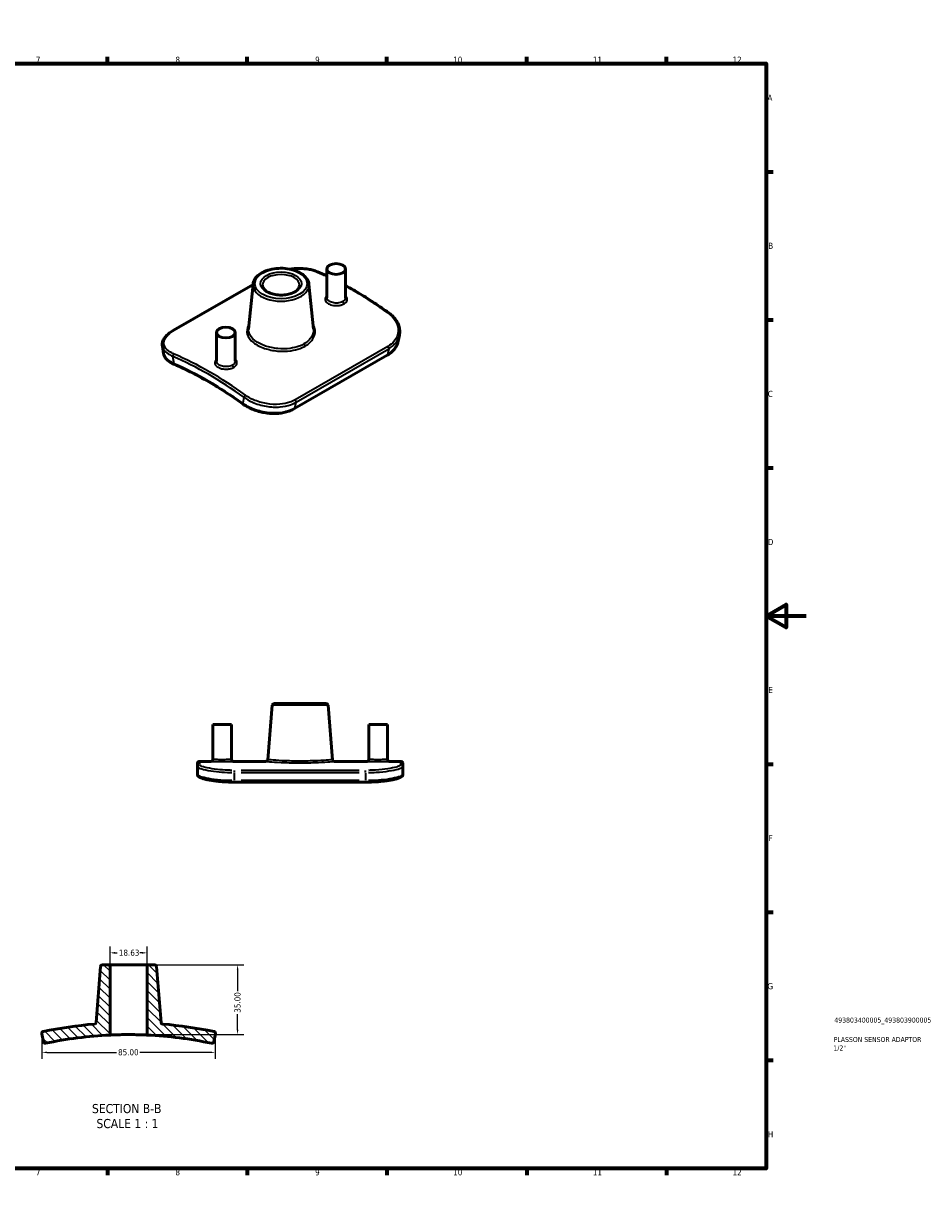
# Model space of a CAD drawing. Header units: millimetres. Extents: x 0 to 902, y 0 to 594.
# Tile 2 of 2: x 448 to 902, y 0 to 594. Entities that reach past the tile are written whole.
import ezdxf

# ---------------------------------------------------------------- set-up
doc = ezdxf.new("R2010")
doc.units = ezdxf.units.MM
for name, color, linetype, lineweight in [('Border (ANSI)', 7, 'Continuous', 70), ('Dimension (ANSI)', 7, 'Continuous', 25), ('Hatch (ANSI)', 7, 'Continuous', 18), ('Symbol (ANSI)', 7, 'Continuous', 25), ('Title (ISO)', 7, 'Continuous', 50), ('Visible (ANSI)', 7, 'Continuous', 50), ('Visible Narrow (ANSI)', 7, 'Continuous', 35)]:
    doc.layers.add(name, color=color, linetype=linetype, lineweight=lineweight)
doc.styles.add('Label Text (ANSI)', font='tahoma.ttf')
doc.styles.add('Note Text (ANSI)', font='tahoma.ttf')
doc.styles.add('Note Text (ISO)', font='tahoma.ttf')
doc.dimstyles.new('Default - mm (ANSI)', dxfattribs={"dimtxt": 3.048, "dimasz": 2.5, "dimexe": 3.175, "dimexo": 1.6002, "dimgap": 0.8, "dimtad": 0, "dimtoh": 1, "dimrnd": 1e-08, "dimzin": 4, "dimdsep": 46, "dimtxsty": 'Note Text (ANSI)', "dimcen": 0.09, "dimdle": 10, "dimclrd": 256, "dimclre": 256, "dimclrt": 230, "dimadec": 1, "dimazin": 1, "dimtfac": 1, "dimtofl": 0, "dimtmove": 0, "dimatfit": 3, "dimfxl": 1, "dimtolj": 1, "dimtzin": 4, "dimlwd": -1, "dimlwe": -1, "dimarcsym": 0})

# ---------------------------------------------------------------- blocks, each defined once
blk = doc.blocks.new('Borders Default Border')
at = {"layer": 'Border (ANSI)'}
for p, q in [((70.08, 574), (70.08, 577.45)), ((140.17, 574), (140.17, 577.45)), ((210.25, 574), (210.25, 577.45)), ((280.33, 574), (280.33, 577.45)), ((350.42, 574), (350.42, 577.45)), ((490.58, 574), (490.58, 577.45)), ((560.67, 574), (560.67, 577.45)), ((630.75, 574), (630.75, 577.45)), ((700.83, 574), (700.83, 577.45)), ((770.92, 574), (770.92, 577.45)), ((20, 519.75), (16.55, 519.75)), ((821, 519.75), (824.45, 519.75)), ((20, 445.5), (16.55, 445.5)), ((821, 445.5), (824.45, 445.5)), ((20, 371.25), (16.55, 371.25)), ((821, 371.25), (824.45, 371.25)), ((20, 222.75), (16.55, 222.75)), ((821, 222.75), (824.45, 222.75)), ((20, 148.5), (16.55, 148.5)), ((821, 148.5), (824.45, 148.5)), ((20, 74.25), (16.55, 74.25)), ((821, 74.25), (824.45, 74.25)), ((70.08, 20), (70.08, 16.55)), ((140.17, 20), (140.17, 16.55)), ((210.25, 20), (210.25, 16.55)), ((280.33, 20), (280.33, 16.55)), ((350.42, 20), (350.42, 16.55)), ((490.58, 20), (490.58, 16.55)), ((560.67, 20), (560.67, 16.55)), ((630.75, 20), (630.75, 16.55)), ((700.83, 20), (700.83, 16.55)), ((770.92, 20), (770.92, 16.55))]:
    blk.add_line(p, q, dxfattribs=at)
at = {"layer": 'Border (ANSI)', "flags": 128}
for points in [[(420.5, 594), (420.5, 574), (414.73, 584), (426.27, 584), (420.5, 574)], [(20, 20), (20, 574), (821, 574), (821, 20), (20, 20)], [(0, 297), (20, 297), (10, 302.77), (10, 291.23), (20, 297)], [(841, 297), (821, 297), (831, 302.77), (831, 291.23), (821, 297)], [(420.5, 0), (420.5, 20), (414.73, 10), (426.27, 10), (420.5, 20)]]:
    blk.add_lwpolyline(points, dxfattribs=at)
at = {"layer": 'Border (ANSI)', "color": 230, "true_color": 0xff0080, "attachment_point": 7, "style": 'Note Text (ANSI)'}
for s, insert, char_height in [('1', (34.35, 574.4), 3.05), ('2', (104.2, 574.4), 3.05), ('3', (174.26, 574.34), 3.05), ('4', (244.23, 574.4), 3.05), ('5', (314.48, 574.34), 3.05), ('6', (384.49, 574.34), 3.05), ('7', (454.6, 574.4), 3.05), ('8', (524.63, 574.33), 3.05), ('9', (594.7, 574.34), 3.05), ('10', (663.96, 574.34), 3.048), ('11', (734.04, 574.4), 3.048), ('12', (804.13, 574.4), 3.048), ('A', (16.78, 555.35), 3.05), ('A', (821.63, 555.35), 3.05), ('B', (17.15, 481.1), 3.05), ('B', (821.99, 481.1), 3.05), ('C', (16.95, 406.8), 3.05), ('C', (821.8, 406.8), 3.05), ('D', (16.96, 332.6), 3.05), ('D', (821.81, 332.6), 3.05), ('E', (17.21, 258.35), 3.05), ('E', (822.05, 258.35), 3.05), ('F', (17.29, 184.1), 3.05), ('F', (822.14, 184.1), 3.05), ('G', (16.81, 109.79), 3.05), ('G', (821.66, 109.79), 3.05), ('H', (16.97, 35.6), 3.05), ('H', (821.81, 35.6), 3.05), ('1', (34.35, 16.55), 3.05), ('2', (104.2, 16.55), 3.05), ('3', (174.26, 16.49), 3.05), ('4', (244.23, 16.55), 3.05), ('5', (314.48, 16.49), 3.05), ('6', (384.49, 16.49), 3.05), ('7', (454.6, 16.55), 3.05), ('8', (524.63, 16.48), 3.05), ('9', (594.7, 16.49), 3.05), ('10', (663.96, 16.49), 3.048), ('11', (734.04, 16.55), 3.048), ('12', (804.13, 16.55), 3.048)]:
    blk.add_mtext(s, dxfattribs=dict(at, insert=insert, char_height=char_height))
blk = doc.blocks.new('Title Blocks ISO')
at = {"layer": 'Title (ISO)', "color": 232, "true_color": 0xca0064, "style": 'Note Text (ISO)'}
for tag, p in [('PART_NUMBER_001', (34.16, 73.13)), ('DESCRIPTION_001', (33.84, 63.4)), ('DESCRIPTION_002', (33.71, 59.12))]:
    blk.add_attdef(tag, p, '', height=2.5, dxfattribs=at)
blk = doc.blocks.new('*D7')
at = {"layer": 'Defpoints', "color": 0, "transparency": 16777216}
for p in [(457.66, 88.19), (544.56, 88.19), (544.56, 78.19)]:
    blk.add_point(p, dxfattribs=at)
at = {"layer": 'Dimension (ANSI)', "transparency": 16777216}
for p, q in [((457.66, 86.59), (457.66, 75.01)), ((544.56, 86.59), (544.56, 75.01)), ((460.16, 78.19), (495.05, 78.19)), ((542.06, 78.19), (506.75, 78.19))]:
    blk.add_line(p, q, dxfattribs=at)
for points in [[(460.16, 78.61), (460.16, 77.77), (457.66, 78.19)], [(542.06, 78.61), (542.06, 77.77), (544.56, 78.19)]]:
    blk.add_solid(points, dxfattribs=at)
at = {"layer": 'Dimension (ANSI)', "color": 230, "true_color": 0xff0080, "transparency": 16777216, "insert": (495.85, 79.78), "char_height": 3.048, "attachment_point": 1, "style": 'Note Text (ANSI)'}
blk.add_mtext('\\A1;85.00', dxfattribs=at)
blk = doc.blocks.new('*D8')
at = {"layer": 'Defpoints', "color": 0, "transparency": 16777216}
for p in [(511.35, 122.1), (501.11, 87.1), (555.79, 87.1)]:
    blk.add_point(p, dxfattribs=at)
at = {"layer": 'Dimension (ANSI)', "transparency": 16777216}
for p, q in [((512.95, 122.1), (558.96, 122.1)), ((555.79, 119.6), (555.79, 108.93)), ((555.79, 89.6), (555.79, 97.27)), ((502.71, 87.1), (558.96, 87.1))]:
    blk.add_line(p, q, dxfattribs=at)
for points in [[(555.37, 119.6), (556.21, 119.6), (555.79, 122.1)], [(555.37, 89.6), (556.21, 89.6), (555.79, 87.1)]]:
    blk.add_solid(points, dxfattribs=at)
at = {"layer": 'Dimension (ANSI)', "color": 230, "true_color": 0xff0080, "transparency": 16777216, "insert": (554.2, 98.07), "char_height": 3.048, "attachment_point": 1, "rotation": 90, "style": 'Note Text (ANSI)'}
blk.add_mtext('\\A1;35.00', dxfattribs=at)
blk = doc.blocks.new('*D9')
at = {"layer": 'Defpoints', "color": 0, "transparency": 16777216}
for p in [(491.79, 128.09), (491.79, 121.17), (510.42, 121.17)]:
    blk.add_point(p, dxfattribs=at)
at = {"layer": 'Dimension (ANSI)', "transparency": 16777216}
for p, q in [((491.79, 122.77), (491.79, 131.27)), ((510.42, 122.77), (510.42, 131.27)), ((494.29, 128.09), (495.44, 128.09)), ((507.92, 128.09), (506.76, 128.09))]:
    blk.add_line(p, q, dxfattribs=at)
for points in [[(494.29, 128.51), (494.29, 127.67), (491.79, 128.09)], [(507.92, 128.51), (507.92, 127.67), (510.42, 128.09)]]:
    blk.add_solid(points, dxfattribs=at)
at = {"layer": 'Dimension (ANSI)', "color": 230, "true_color": 0xff0080, "transparency": 16777216, "insert": (496.24, 129.68), "char_height": 3.048, "attachment_point": 1, "style": 'Note Text (ANSI)'}
blk.add_mtext('\\A1;18.63', dxfattribs=at)

msp = doc.modelspace()

# ---------------------------------------------------------------- hatches: boundary and pattern name
at = {"layer": 'Hatch (ANSI)'}
h = msp.add_hatch(dxfattribs=at)
h.set_pattern_fill('ANSI31', color=256, scale=25.4, angle=270, style=0)
h.set_pattern_definition([(315, (0, 0), (2.245064, 2.245064), [])])
edge = h.paths.add_edge_path()
edge.add_ellipse((542.894, 83.641), major_axis=(-0.194, -0.911), ratio=1, start_angle=0, end_angle=89.734367)
edge.add_line((543.804, 83.443), (544.683, 87.485))
edge.add_ellipse((543.773, 87.683), major_axis=(0.91, -0.198), ratio=1, start_angle=0, end_angle=90.260274)
edge.add_ellipse((501.107, -112.898), major_axis=(42.86, 201.492), ratio=1, start_angle=0, end_angle=7.239027)
edge.add_spline(control_points=[(518.235, 92.389), (518.138, 92.397), (518.042, 92.42), (517.862, 92.496), (517.778, 92.548), (517.612, 92.691), (517.537, 92.788), (517.427, 93.004), (517.394, 93.122), (517.384, 93.243)], knot_values=[-0.1314994, -0.1314994, -0.1314994, -0.1314994, -0.1021402, -0.1021402, -0.072781, -0.072781, -0.0363905, -0.0363905, 0, 0, 0, 0], degree=3, periodic=0)
edge.add_line((517.384, 93.243), (515.148, 121.245))
edge.add_ellipse((514.22, 121.171), major_axis=(0.929, 0.074), ratio=1, start_angle=0, end_angle=85.434781)
edge.add_line((514.22, 122.102), (511.354, 122.102))
edge.add_ellipse((511.354, 121.171), major_axis=(0, 0.932), ratio=1, start_angle=0, end_angle=90)
edge.add_line((510.422, 121.171), (510.422, 92.891))
edge.add_line((510.422, 92.891), (510.422, 86.885))
edge.add_ellipse((501.107, -112.898), major_axis=(9.316, 199.783), ratio=1, start_angle=350.666394, end_angle=360, ccw=False)
edge = h.paths.add_edge_path()
edge.add_ellipse((458.44, 87.683), major_axis=(-0.194, 0.911), ratio=1, start_angle=0, end_angle=90.260274)
edge.add_line((457.53, 87.485), (458.409, 83.443))
edge.add_ellipse((459.319, 83.641), major_axis=(-0.91, -0.198), ratio=1, start_angle=0, end_angle=89.734367)
edge.add_ellipse((501.107, -112.898), major_axis=(-41.593, 195.627), ratio=1, start_angle=350.666394, end_angle=360, ccw=False)
edge.add_line((491.791, 86.885), (491.791, 92.891))
edge.add_line((491.791, 92.891), (491.791, 121.171))
edge.add_ellipse((490.86, 121.171), major_axis=(0.932, 0), ratio=1, start_angle=0, end_angle=90)
edge.add_line((490.86, 122.102), (487.994, 122.102))
edge.add_ellipse((487.994, 121.171), major_axis=(0, 0.932), ratio=1, start_angle=0, end_angle=85.434781)
edge.add_line((487.065, 121.245), (484.829, 93.243))
edge.add_ellipse((483.901, 93.317), major_axis=(0.077, -0.928), ratio=1, start_angle=0, end_angle=80.665183, ccw=False)
edge.add_ellipse((501.107, -112.898), major_axis=(-17.129, 205.287), ratio=1, start_angle=0, end_angle=7.239027)

# ---------------------------------------------------------------- linework, layer by layer
at = {"layer": 'Visible (ANSI)'}
for p, q in [((600.597, 470.988), (600.597, 456.594)), ((609.913, 470.988), (609.913, 456.594)), ((563.56, 463.388), (561.353, 440.828)), ((591.599, 463.388), (593.799, 440.894)), ((523.703, 440.292), (563.545, 463.235)), ((545.245, 439.113), (545.245, 424.719)), ((554.561, 439.113), (554.561, 424.719)), ((636.984, 437.743), (636.362, 434.795)), ((518.048, 432.288), (518.67, 428.623)), ((630.834, 427.751), (584.35, 400.983)), ((573.132, 252.236), (570.954, 224.951)), ((574.061, 253.093), (600.287, 253.093)), ((601.216, 252.236), (603.394, 224.951)), ((543.376, 242.593), (552.692, 242.593)), ((543.376, 242.593), (543.376, 225.025)), ((552.692, 242.593), (552.692, 225.025)), ((621.656, 242.593), (630.972, 242.593)), ((621.656, 242.593), (621.656, 225.025)), ((630.972, 242.593), (630.972, 225.025)), ((535.674, 221.609), (535.674, 223.162)), ((535.674, 221.609), (535.674, 217.549)), ((536.606, 224.093), (542.445, 224.093)), ((553.623, 224.093), (570.025, 224.093)), ((604.323, 224.093), (620.725, 224.093)), ((631.903, 224.093), (637.743, 224.093)), ((638.674, 223.162), (638.674, 221.609)), ((638.674, 217.549), (638.674, 221.609)), ((620.043, 213.7), (554.305, 213.7)), ((487.065, 121.245), (484.829, 93.243)), ((490.86, 122.102), (487.994, 122.102)), ((511.354, 122.102), (490.86, 122.102)), ((491.791, 92.891), (491.791, 121.171)), ((510.422, 121.171), (510.422, 92.891)), ((514.22, 122.102), (511.354, 122.102)), ((517.384, 93.243), (515.148, 121.245)), ((491.791, 92.891), (491.791, 86.885)), ((457.53, 87.485), (458.409, 83.443)), ((543.804, 83.443), (544.683, 87.485))]:
    msp.add_line(p, q, dxfattribs=at)
for centre, radius, start, end in [((574.061, 252.162), 0.932, 90, 175.434781), ((600.287, 252.162), 0.932, 4.565219, 90), ((536.606, 223.162), 0.932, 90, 180), ((542.445, 225.025), 0.932, 270, 0), ((553.623, 225.025), 0.932, 180, 270), ((570.025, 225.025), 0.932, 270, 355.434781), ((604.323, 225.025), 0.932, 184.565219, 270), ((620.725, 225.025), 0.932, 270, 0), ((631.903, 225.025), 0.932, 180, 270), ((637.743, 223.162), 0.932, 0, 90), ((487.994, 121.171), 0.932, 90, 175.434781), ((490.86, 121.171), 0.932, 0, 90), ((511.354, 121.171), 0.932, 90, 180), ((514.22, 121.171), 0.932, 4.565219, 90), ((501.107, -112.898), 206, 94.769598, 102.008625), ((483.901, 93.317), 0.932, 274.769598, 355.434781), ((501.107, -112.898), 206, 77.991375, 85.230402), ((458.44, 87.683), 0.932, 102.008625, 192.268899), ((459.319, 83.641), 0.932, 192.268899, 282.003266), ((501.107, -112.898), 200, 92.66966, 102.003266), ((501.107, -112.898), 200, 77.996734, 87.33034), ((542.894, 83.641), 0.932, 257.996734, 347.731101), ((543.773, 87.683), 0.932, 347.731101, 77.991375)]:
    msp.add_arc(centre, radius, start, end, dxfattribs=at)
for centre in [(605.255, 470.988), (549.903, 439.113)]:
    msp.add_ellipse(centre, major_axis=(-4.658, 0), ratio=0.5758617, dxfattribs=at)
for points, knots in [([(563.56, 463.388), (563.644, 464.255), (563.945, 465.103), (564.95, 466.735), (565.683, 467.508), (567.531, 468.907), (568.668, 469.522), (571.203, 470.502), (572.603, 470.866), (575.513, 471.313), (577.022, 471.396), (580.008, 471.278), (581.484, 471.077), (584.265, 470.405), (585.569, 469.933), (587.878, 468.75), (588.882, 468.038), (590.451, 466.431), (591.027, 465.537), (591.473, 464.191), (591.559, 463.791), (591.599, 463.388)], [2.4124667, 2.4124667, 2.4124667, 2.4124667, 2.6969495, 2.6969495, 3.0062616, 3.0062616, 3.3356218, 3.3356218, 3.6665958, 3.6665958, 3.9957237, 3.9957237, 4.3243364, 4.3243364, 4.6541545, 4.6541545, 4.985545, 4.985545, 5.3091939, 5.3091939, 5.4415149, 5.4415149, 5.4415149, 5.4415149]), ([(582.069, 470.919), (582.381, 470.962), (582.693, 471), (583.949, 471.14), (584.893, 471.208), (586.762, 471.263), (587.686, 471.25), (589.492, 471.143), (590.374, 471.048), (592.077, 470.775), (592.898, 470.596), (594.46, 470.158), (595.201, 469.898), (595.893, 469.598)], [1.2992644, 1.2992644, 1.2992644, 1.2992644, 1.3912694, 1.3912694, 1.6695233, 1.6695233, 1.9477771, 1.9477771, 2.226031, 2.226031, 2.5042849, 2.5042849, 2.7825388, 2.7825388, 2.7825388, 2.7825388]), ([(586.895, 462.873), (586.895, 462.295), (586.696, 461.703), (585.9, 460.634), (585.395, 460.167), (584.138, 459.347), (583.401, 458.991), (581.749, 458.415), (580.832, 458.197), (578.911, 457.927), (577.906, 457.877), (575.916, 457.956), (574.932, 458.085), (573.096, 458.504), (572.244, 458.793), (570.762, 459.489), (570.132, 459.894), (569.14, 460.76), (568.782, 461.219), (568.357, 462.077), (568.264, 462.476), (568.264, 462.873)], [5.4977871, 5.4977871, 5.4977871, 5.4977871, 5.9025839, 5.9025839, 6.2213157, 6.2213157, 6.5243669, 6.5243669, 6.8295382, 6.8295382, 7.1373618, 7.1373618, 7.445813, 7.445813, 7.7526405, 7.7526405, 8.0563689, 8.0563689, 8.3617817, 8.3617817, 8.6393798, 8.6393798, 8.6393798, 8.6393798]), ([(609.913, 462.742), (610.013, 462.687), (610.113, 462.633), (612.605, 461.269), (614.998, 459.89), (619.781, 457), (622.17, 455.488), (626.94, 452.333), (629.32, 450.69), (631.693, 448.984)], [4.68570284, 4.68570284, 4.68570284, 4.68570284, 4.68775805, 4.68775805, 4.73701991, 4.73701991, 4.78628176, 4.78628176, 4.83554362, 4.83554362, 4.83554362, 4.83554362]), ([(631.693, 448.984), (632.497, 448.406), (633.229, 447.776), (634.528, 446.428), (635.093, 445.71), (636.032, 444.208), (636.406, 443.425), (636.943, 441.821), (637.106, 441.001), (637.211, 439.362), (637.152, 438.542), (636.984, 437.743)], [0, 0, 0, 0, 0.3252421, 0.3252421, 0.6504841, 0.6504841, 0.9757262, 0.9757262, 1.3009683, 1.3009683, 1.6262103, 1.6262103, 1.6262103, 1.6262103]), ([(518.048, 432.288), (517.948, 432.874), (517.961, 433.474), (518.202, 434.654), (518.429, 435.233), (519.059, 436.35), (519.464, 436.89), (520.428, 437.931), (520.988, 438.432), (522.246, 439.394), (522.944, 439.855), (523.703, 440.292)], [1.2400333, 1.2400333, 1.2400333, 1.2400333, 1.5485262, 1.5485262, 1.8570191, 1.8570191, 2.1655121, 2.1655121, 2.474005, 2.474005, 2.7824979, 2.7824979, 2.7824979, 2.7824979]), ([(630.834, 427.751), (631.415, 428.086), (631.962, 428.453), (632.976, 429.246), (633.444, 429.673), (634.291, 430.579), (634.67, 431.058), (635.329, 432.062), (635.61, 432.587), (636.067, 433.669), (636.242, 434.227), (636.362, 434.795)], [0, 0, 0, 0, 0.2312658, 0.2312658, 0.4625317, 0.4625317, 0.6937975, 0.6937975, 0.9250634, 0.9250634, 1.1563292, 1.1563292, 1.1563292, 1.1563292]), ([(518.67, 428.623), (518.75, 428.152), (518.901, 427.692), (519.333, 426.814), (519.612, 426.396), (520.278, 425.605), (520.666, 425.231), (521.538, 424.529), (522.023, 424.199), (523.079, 423.581), (523.651, 423.294), (524.261, 423.028)], [1.5424693, 1.5424693, 1.5424693, 1.5424693, 1.7905033, 1.7905033, 2.0385373, 2.0385373, 2.2865714, 2.2865714, 2.5346054, 2.5346054, 2.7826394, 2.7826394, 2.7826394, 2.7826394]), ([(524.261, 423.028), (526.528, 422.042), (528.803, 420.988), (533.36, 418.748), (535.643, 417.561), (540.213, 415.058), (542.5, 413.741), (547.072, 410.98), (549.357, 409.536), (553.919, 406.524), (556.197, 404.956), (558.468, 403.329)], [4.5911128, 4.5911128, 4.5911128, 4.5911128, 4.63962327, 4.63962327, 4.68813374, 4.68813374, 4.73664422, 4.73664422, 4.78515469, 4.78515469, 4.83366516, 4.83366516, 4.83366516, 4.83366516]), ([(558.468, 403.329), (559.15, 402.84), (559.882, 402.379), (561.43, 401.522), (562.246, 401.126), (563.942, 400.409), (564.823, 400.089), (566.63, 399.531), (567.556, 399.293), (569.432, 398.91), (570.382, 398.765), (572.284, 398.57), (573.236, 398.522), (575.121, 398.525), (576.054, 398.578), (577.878, 398.786), (578.77, 398.941), (580.492, 399.354), (581.322, 399.611), (582.902, 400.224), (583.651, 400.581), (584.35, 400.983)], [0, 0, 0, 0, 0.2782639, 0.2782639, 0.5565279, 0.5565279, 0.8347918, 0.8347918, 1.1130558, 1.1130558, 1.3913197, 1.3913197, 1.6695836, 1.6695836, 1.9478476, 1.9478476, 2.2261115, 2.2261115, 2.5043755, 2.5043755, 2.7826394, 2.7826394, 2.7826394, 2.7826394]), ([(535.674, 217.549), (535.674, 217.289), (535.763, 217.054), (536.041, 216.606), (536.247, 216.446), (536.739, 216.119), (537.049, 215.97), (537.785, 215.675), (538.21, 215.533), (539.178, 215.255), (539.721, 215.119), (540.917, 214.858), (541.57, 214.732), (542.971, 214.497), (543.72, 214.387), (545.297, 214.187), (546.124, 214.097), (547.839, 213.943), (548.726, 213.879), (550.392, 213.786), (551.167, 213.754), (552.729, 213.711), (553.517, 213.7), (554.305, 213.7)], [0, 0, 0, 0, 0.1414294, 0.1414294, 0.3671644, 0.3671644, 0.6454243, 0.6454243, 0.9236841, 0.9236841, 1.201944, 1.201944, 1.4802039, 1.4802039, 1.7584638, 1.7584638, 2.0367236, 2.0367236, 2.3149835, 2.3149835, 2.5487911, 2.5487911, 2.7825987, 2.7825987, 2.7825987, 2.7825987]), ([(620.043, 213.7), (620.981, 213.7), (621.919, 213.716), (623.771, 213.776), (624.686, 213.822), (626.472, 213.94), (627.342, 214.013), (629.016, 214.183), (629.821, 214.279), (631.345, 214.492), (632.065, 214.607), (633.404, 214.852), (634.023, 214.981), (635.148, 215.249), (635.654, 215.387), (636.547, 215.669), (636.934, 215.813), (637.601, 216.118), (637.88, 216.272), (638.257, 216.594), (638.378, 216.719), (638.588, 217.062), (638.674, 217.293), (638.674, 217.549)], [0, 0, 0, 0, 0.2782639, 0.2782639, 0.5565279, 0.5565279, 0.8347918, 0.8347918, 1.1130558, 1.1130558, 1.3913197, 1.3913197, 1.6695836, 1.6695836, 1.9478476, 1.9478476, 2.2261115, 2.2261115, 2.5043755, 2.5043755, 2.6435074, 2.6435074, 2.7826394, 2.7826394, 2.7826394, 2.7826394]), ([(510.422, 92.891), (510.422, 91.925), (510.422, 90.959), (510.422, 88.957), (510.422, 87.921), (510.422, 86.885)], [-0.60079915, -0.60079915, -0.60079915, -0.60079915, -0.31093634, -0.31093634, -0.00016626, -0.00016626, -0.00016626, -0.00016626]), ([(518.235, 92.389), (518.138, 92.397), (518.042, 92.42), (517.862, 92.496), (517.778, 92.548), (517.612, 92.691), (517.537, 92.788), (517.427, 93.004), (517.394, 93.122), (517.384, 93.243)], [-0.13149935, -0.13149935, -0.13149935, -0.13149935, -0.10214016, -0.10214016, -0.07278097, -0.07278097, -0.03639049, -0.03639049, 0, 0, 0, 0]), ([(510.422, 86.885), (510.422, 86.885), (510.212, 86.895), (509.374, 86.932), (508.734, 86.958), (507.069, 87.015), (506.046, 87.044), (503.817, 87.087), (502.641, 87.1), (500.204, 87.104), (498.966, 87.094), (497.181, 87.065), (496.585, 87.052), (495.483, 87.024), (494.978, 87.009), (494.52, 86.994), (493.648, 86.965), (492.958, 86.937), (492.037, 86.897), (491.8, 86.886), (491.791, 86.885), (491.791, 86.885), (491.791, 86.885)], [3.6702061, 3.6702061, 3.6702061, 3.6702061, 4.0130961, 4.0130961, 4.3718641, 4.3718641, 4.7454704, 4.7454704, 5.1044009, 5.1044009, 5.4771253, 5.4771253, 5.6771907, 5.6771907, 5.8715841, 5.8715841, 5.8715841, 6.2415905, 6.2415905, 6.5989335, 6.5989335, 6.6056717, 6.6056717, 6.6056717, 6.6056717])]:
    msp.add_open_spline(points, degree=3, knots=knots, dxfattribs=at)
msp.add_open_spline([(595.893, 469.598), (597.459, 468.921), (599.027, 468.212), (600.597, 467.473)], degree=3, dxfattribs=at)
at = {"layer": 'Visible Narrow (ANSI)'}
for p, q in [((524.03, 440.308), (563.527, 463.053)), ((631.013, 428.026), (584.529, 401.258)), ((631.128, 432.172), (584.644, 405.403)), ((585.15, 404.205), (631.634, 430.973)), ((631.634, 430.973), (631.013, 428.026)), ((523.974, 423.503), (523.35, 427.181)), ((558.976, 406.666), (558.352, 403.706)), ((584.529, 401.258), (585.15, 404.205)), ((601.043, 252.236), (573.305, 252.236)), ((536.606, 224.09), (536.606, 222.685)), ((637.743, 222.685), (637.743, 224.09)), ((554.305, 218.548), (554.305, 219.567)), ((554.305, 214.636), (554.305, 218.274)), ((554.305, 214.373), (554.305, 213.702)), ((616.756, 219.585), (557.592, 219.585)), ((557.592, 218.476), (616.756, 218.476)), ((616.756, 214.434), (557.592, 214.434)), ((620.043, 218.548), (620.043, 219.567)), ((620.043, 218.274), (620.043, 214.636)), ((620.043, 214.373), (620.043, 213.702))]:
    msp.add_line(p, q, dxfattribs=at)
for major_axis in [(-13.113, 0), (-10.247, 0)]:
    msp.add_ellipse((577.579, 463.634), major_axis=major_axis, ratio=0.5758617, dxfattribs=at)
for centre, major_axis, ratio, start_param, end_param in [((595.523, 468.743), (0.37, 0.855), 0.6444556, 0, 0.713568), ((613.336, 292.102), (102.801, -178.516), 0.5780931, 2.445694, 2.4812828), ((577.579, 462.933), (-14.042, 0), 0.5758617, 6.2269131, 9.4810502), ((577.579, 462.873), (-9.316, 0), 0.5758617, 3.1415927, 6.2831853), ((613.336, 292.102), (102.801, -178.516), 0.5780931, 2.2349736, 2.3816323), ((609.207, 454.287), (-0.465, 0.807), 0.5780931, 0.7873319, 2.3311145), ((631.149, 448.228), (0.544, 0.756), 0.5029738, 0, 0.8381279), ((524.168, 439.485), (-0.465, 0.807), 0.5780931, 5.7093109, 6.2831853), ((524.009, 427.561), (-0.37, -0.855), 0.6444556, 3.8551606, 5.425957), ((541.822, 250.92), (-102.801, 178.516), 0.5780931, 5.3765662, 5.6228755), ((589.746, 433.095), (-0.465, 0.807), 0.5780931, 0.86701, 2.274883), ((630.369, 428.559), (0.465, -0.807), 0.5780931, 0, 0.5731992), ((630.991, 431.506), (0.465, -0.807), 0.5780931, 0.5731992, 2.1485382), ((541.163, 250.54), (102.336, -177.709), 0.5780931, 2.2349736, 2.4812828), ((524.633, 423.882), (-0.372, -0.854), 0.6435143, 5.4271518, 6.2831853), ((541.163, 250.54), (-100.271, 174.124), 0.5780931, 5.3784447, 5.620997), ((553.855, 422.412), (-0.465, 0.807), 0.5780931, 0.7873319, 2.3311145), ((559.635, 407.045), (-0.544, -0.756), 0.5029738, 3.9797205, 5.5505169), ((584.507, 404.737), (0.465, -0.807), 0.5780931, 0.5731992, 2.1485382), ((559.01, 404.086), (-0.543, -0.757), 0.5041798, 5.5497842, 6.2831853), ((583.885, 401.791), (0.465, -0.807), 0.5780931, 0, 0.5731992), ((536.606, 221.609), (-0.932, 0), 0.992426, 4.7909288, 6.2046455), ((637.743, 221.609), (0.932, 0), 0.992426, 0.0785398, 1.4922565)]:
    msp.add_ellipse(centre, major_axis=major_axis, ratio=ratio, start_param=start_param, end_param=end_param, dxfattribs=at)
for points, knots in [([(582.376, 470.854), (583.201, 470.96), (584.027, 471.036), (587.136, 471.209), (589.375, 471.094), (592.88, 470.463), (594.247, 470.063), (595.442, 469.546)], [1.3297774, 1.3297774, 1.3297774, 1.3297774, 1.578793, 1.578793, 2.2735762, 2.2735762, 2.7825388, 2.7825388, 2.7825388, 2.7825388]), ([(600.599, 457.558), (600.198, 457.208), (599.915, 456.816), (599.574, 455.806), (599.691, 455.171), (600.484, 454.095), (601.1, 453.64), (602.649, 452.958), (603.58, 452.732), (605.292, 452.592), (606.057, 452.618), (607.338, 452.819), (607.87, 452.957), (608.652, 453.256), (608.933, 453.388), (609.19, 453.536)], [-1.3118996, -1.3118996, -1.3118996, -1.3118996, -1.1360691, -1.1360691, -0.8750287, -0.8750287, -0.6408829, -0.6408829, -0.4069258, -0.4069258, -0.2260699, -0.2260699, -0.08695, -0.08695, 0, 0, 0, 0]), ([(609.19, 453.536), (609.794, 453.884), (610.258, 454.318), (610.941, 455.491), (610.926, 456.276), (610.345, 457.205), (610.149, 457.43), (609.911, 457.638)], [-2.80732253, -2.80732253, -2.80732253, -2.80732253, -2.60225659, -2.60225659, -2.29882409, -2.29882409, -2.19522603, -2.19522603, -2.19522603, -2.19522603]), ([(608.549, 454.666), (608.335, 454.543), (608.101, 454.433), (607.448, 454.185), (607.004, 454.071), (605.936, 453.907), (605.296, 453.887), (603.866, 454.009), (603.088, 454.201), (601.792, 454.773), (601.276, 455.153), (600.722, 455.899), (600.599, 456.247), (600.599, 456.594)], [0, 0, 0, 0, 0.08695, 0.08695, 0.2260699, 0.2260699, 0.4069258, 0.4069258, 0.6408829, 0.6408829, 0.8750287, 0.8750287, 1.0527432, 1.0527432, 1.0527432, 1.0527432]), ([(609.91, 456.594), (609.911, 456.295), (609.83, 455.997), (609.439, 455.319), (609.053, 454.957), (608.549, 454.666)], [2.4564007, 2.4564007, 2.4564007, 2.4564007, 2.60225659, 2.60225659, 2.80732253, 2.80732253, 2.80732253, 2.80732253]), ([(631.23, 448.937), (632.752, 447.843), (633.99, 446.561), (635.901, 443.531), (636.416, 441.743), (636.303, 438.115), (635.577, 436.287), (633.435, 433.758), (632.374, 432.889), (631.128, 432.172)], [0, 0, 0, 0, 0.6474977, 0.6474977, 1.4191052, 1.4191052, 2.2539619, 2.2539619, 2.7825388, 2.7825388, 2.7825388, 2.7825388]), ([(523.928, 428.363), (523.105, 428.719), (522.364, 429.114), (520.689, 430.22), (519.908, 430.981), (518.827, 432.758), (518.653, 433.797), (519.165, 435.947), (519.887, 437.06), (521.824, 438.887), (522.844, 439.625), (524.03, 440.308)], [0, 0, 0, 0, 0.3503372, 0.3503372, 0.9108766, 0.9108766, 1.5809725, 1.5809725, 2.2789795, 2.2789795, 2.7824979, 2.7824979, 2.7824979, 2.7824979]), ([(561.559, 442.937), (561.514, 442.872), (561.471, 442.807), (560.486, 441.288), (560.212, 439.732), (561.049, 436.749), (562.127, 435.32), (565.23, 432.935), (567.161, 431.95), (571.361, 430.543), (573.581, 430.079), (578.061, 429.67), (580.317, 429.714), (584.124, 430.253), (585.721, 430.648), (588.072, 431.528), (588.919, 431.923), (589.691, 432.368)], [-4.2580302, -4.2580302, -4.2580302, -4.2580302, -4.2234861, -4.2234861, -3.4525555, -3.4525555, -2.6991722, -2.6991722, -2.0111253, -2.0111253, -1.3857915, -1.3857915, -0.7761489, -0.7761489, -0.2985188, -0.2985188, 0, 0, 0, 0]), ([(589.089, 433.413), (588.358, 432.992), (587.558, 432.619), (585.331, 431.79), (583.818, 431.419), (580.212, 430.919), (578.073, 430.886), (573.825, 431.288), (571.719, 431.734), (567.732, 433.078), (565.898, 434.015), (562.947, 436.277), (561.92, 437.629), (561.35, 439.62), (561.296, 440.226), (561.355, 440.828)], [0, 0, 0, 0, 0.2985188, 0.2985188, 0.7761489, 0.7761489, 1.3857915, 1.3857915, 2.0111253, 2.0111253, 2.6991722, 2.6991722, 3.4525555, 3.4525555, 3.7758309, 3.7758309, 3.7758309, 3.7758309]), ([(593.797, 440.894), (593.92, 439.612), (593.639, 438.313), (592.167, 435.696), (590.832, 434.416), (589.089, 433.413)], [8.5181876, 8.5181876, 8.5181876, 8.5181876, 9.1252107, 9.1252107, 9.8373144, 9.8373144, 9.8373144, 9.8373144]), ([(589.691, 432.368), (591.533, 433.428), (592.947, 434.777), (594.759, 437.972), (594.972, 439.856), (594.209, 442.246), (593.922, 442.844), (593.549, 443.419)], [-9.8373144, -9.8373144, -9.8373144, -9.8373144, -9.1252107, -9.1252107, -8.307796, -8.307796, -8.0266322, -8.0266322, -8.0266322, -8.0266322]), ([(636.361, 434.795), (636.234, 434.191), (636.04, 433.598), (635.236, 431.809), (634.401, 430.679), (632.641, 429.078), (631.868, 428.519), (631.013, 428.026)], [-1.1563292, -1.1563292, -1.1563292, -1.1563292, -0.8958901, -0.8958901, -0.3445731, -0.3445731, 0, 0, 0, 0]), ([(631.634, 430.973), (632.946, 431.728), (634.064, 432.643), (635.98, 434.897), (636.673, 436.287), (636.982, 437.743)], [-2.7825388, -2.7825388, -2.7825388, -2.7825388, -2.2539619, -2.2539619, -1.6262103, -1.6262103, -1.6262103, -1.6262103]), ([(518.049, 432.288), (518.138, 431.761), (518.334, 431.246), (519.146, 429.902), (519.962, 429.109), (521.713, 427.959), (522.488, 427.55), (523.35, 427.181)], [-1.2400333, -1.2400333, -1.2400333, -1.2400333, -0.9108766, -0.9108766, -0.3503372, -0.3503372, 0, 0, 0, 0]), ([(523.974, 423.503), (522.721, 424.041), (521.651, 424.665), (519.66, 426.29), (518.94, 427.344), (518.69, 428.51), (518.679, 428.567), (518.67, 428.623)], [-2.7826394, -2.7826394, -2.7826394, -2.7826394, -2.2732622, -2.2732622, -1.5778356, -1.5778356, -1.5424693, -1.5424693, -1.5424693, -1.5424693]), ([(545.247, 425.683), (544.845, 425.333), (544.562, 424.941), (544.221, 423.931), (544.338, 423.296), (545.132, 422.219), (545.748, 421.765), (547.297, 421.083), (548.228, 420.857), (549.94, 420.716), (550.705, 420.743), (551.986, 420.943), (552.517, 421.082), (553.3, 421.381), (553.581, 421.513), (553.837, 421.661)], [-1.3118996, -1.3118996, -1.3118996, -1.3118996, -1.1360691, -1.1360691, -0.8750287, -0.8750287, -0.6408829, -0.6408829, -0.4069258, -0.4069258, -0.2260699, -0.2260699, -0.08695, -0.08695, 0, 0, 0, 0]), ([(553.196, 422.791), (552.983, 422.668), (552.748, 422.558), (552.096, 422.31), (551.652, 422.195), (550.583, 422.031), (549.944, 422.012), (548.514, 422.134), (547.736, 422.326), (546.44, 422.898), (545.924, 423.277), (545.37, 424.024), (545.247, 424.371), (545.246, 424.719)], [0, 0, 0, 0, 0.08695, 0.08695, 0.2260699, 0.2260699, 0.4069258, 0.4069258, 0.6408829, 0.6408829, 0.8750287, 0.8750287, 1.0527432, 1.0527432, 1.0527432, 1.0527432]), ([(554.558, 424.719), (554.558, 424.42), (554.477, 424.122), (554.086, 423.444), (553.7, 423.081), (553.196, 422.791)], [2.4564007, 2.4564007, 2.4564007, 2.4564007, 2.60225659, 2.60225659, 2.80732253, 2.80732253, 2.80732253, 2.80732253]), ([(553.837, 421.661), (554.442, 422.009), (554.906, 422.442), (555.589, 423.616), (555.574, 424.401), (554.993, 425.329), (554.796, 425.554), (554.559, 425.763)], [-2.80732253, -2.80732253, -2.80732253, -2.80732253, -2.60225659, -2.60225659, -2.29882409, -2.29882409, -2.19522603, -2.19522603, -2.19522603, -2.19522603]), ([(558.976, 406.666), (560.228, 405.759), (561.659, 404.94), (565.334, 403.297), (567.684, 402.581), (572.447, 401.76), (574.858, 401.645), (578.992, 402.009), (580.757, 402.377), (583.359, 403.287), (584.296, 403.713), (585.15, 404.205)], [-2.7825388, -2.7825388, -2.7825388, -2.7825388, -2.2735762, -2.2735762, -1.578793, -1.578793, -0.8958831, -0.8958831, -0.3445704, -0.3445704, 0, 0, 0, 0]), ([(584.644, 405.403), (583.832, 404.936), (582.942, 404.532), (580.468, 403.668), (578.789, 403.32), (574.856, 402.979), (572.56, 403.09), (568.022, 403.874), (565.783, 404.556), (562.278, 406.117), (560.912, 406.894), (559.716, 407.754)], [0, 0, 0, 0, 0.3445704, 0.3445704, 0.8958831, 0.8958831, 1.578793, 1.578793, 2.2735762, 2.2735762, 2.7825388, 2.7825388, 2.7825388, 2.7825388]), ([(584.529, 401.258), (583.211, 400.499), (581.699, 399.901), (577.487, 398.84), (574.598, 398.652), (569.009, 399.172), (566.312, 399.813), (561.813, 401.556), (559.938, 402.561), (558.352, 403.706)], [-2.7826394, -2.7826394, -2.7826394, -2.7826394, -2.2516616, -2.2516616, -1.4185077, -1.4185077, -0.6447275, -0.6447275, 0, 0, 0, 0]), ([(535.731, 221.418), (535.833, 221.245), (536.068, 221.062), (537.122, 220.523), (538.274, 220.155), (541.308, 219.484), (543.176, 219.181), (546.964, 218.765), (548.803, 218.627), (551.408, 218.52), (552.123, 218.5), (552.842, 218.488)], [-2.6434118, -2.6434118, -2.6434118, -2.6434118, -2.2735762, -2.2735762, -1.578793, -1.578793, -0.8958831, -0.8958831, -0.3445704, -0.3445704, -0.1391269, -0.1391269, -0.1391269, -0.1391269]), ([(552.915, 219.597), (552.233, 219.608), (551.553, 219.628), (549.078, 219.729), (547.331, 219.861), (543.733, 220.256), (541.958, 220.544), (539.076, 221.178), (537.982, 221.524), (536.98, 222.027), (536.756, 222.197), (536.66, 222.357)], [0.1391269, 0.1391269, 0.1391269, 0.1391269, 0.3445704, 0.3445704, 0.8958831, 0.8958831, 1.578793, 1.578793, 2.2735762, 2.2735762, 2.6434118, 2.6434118, 2.6434118, 2.6434118]), ([(542.514, 224.092), (542.53, 224.091), (542.548, 224.091), (542.842, 224.083), (543.572, 224.064), (545.512, 224.032), (546.659, 224.02), (549.008, 224.017), (550.205, 224.027), (552.084, 224.056), (552.797, 224.072), (553.371, 224.087), (553.486, 224.09), (553.554, 224.091)], [-2.0353034, -2.0353034, -2.0353034, -2.0353034, -2.0108472, -2.0108472, -1.699823, -1.699823, -1.4205716, -1.4205716, -1.1360691, -1.1360691, -0.8750287, -0.8750287, -0.7720117, -0.7720117, -0.7720117, -0.7720117]), ([(552.634, 225.023), (552.578, 225.021), (552.482, 225.018), (552.003, 225.004), (551.409, 224.987), (549.843, 224.959), (548.846, 224.948), (546.888, 224.951), (545.933, 224.963), (544.316, 224.995), (543.708, 225.014), (543.463, 225.022), (543.447, 225.023), (543.434, 225.023)], [0.7720117, 0.7720117, 0.7720117, 0.7720117, 0.8750287, 0.8750287, 1.1360691, 1.1360691, 1.4205716, 1.4205716, 1.699823, 1.699823, 2.0108472, 2.0108472, 2.0353034, 2.0353034, 2.0353034, 2.0353034]), ([(570.238, 224.075), (570.507, 224.053), (571.028, 224.011), (573.117, 223.855), (575.175, 223.714), (580.112, 223.487), (582.953, 223.403), (588.831, 223.365), (591.863, 223.416), (597.095, 223.603), (599.329, 223.732), (602.608, 223.952), (603.686, 224.041), (604.112, 224.076)], [-7.1320331, -7.1320331, -7.1320331, -7.1320331, -6.6613707, -6.6613707, -5.8348017, -5.8348017, -5.0387977, -5.0387977, -4.2234861, -4.2234861, -3.4525555, -3.4525555, -2.7052545, -2.7052545, -2.7052545, -2.7052545]), ([(603.195, 224.933), (602.793, 224.898), (601.773, 224.809), (598.672, 224.588), (596.56, 224.459), (591.61, 224.27), (588.741, 224.219), (583.181, 224.257), (580.494, 224.342), (575.823, 224.57), (573.877, 224.712), (571.902, 224.868), (571.41, 224.91), (571.155, 224.933)], [2.7052545, 2.7052545, 2.7052545, 2.7052545, 3.4525555, 3.4525555, 4.2234861, 4.2234861, 5.0387977, 5.0387977, 5.8348017, 5.8348017, 6.6613707, 6.6613707, 7.1320331, 7.1320331, 7.1320331, 7.1320331]), ([(620.794, 224.092), (620.81, 224.091), (620.828, 224.091), (621.122, 224.083), (621.852, 224.064), (623.792, 224.032), (624.939, 224.02), (627.288, 224.017), (628.485, 224.027), (630.364, 224.056), (631.077, 224.072), (631.651, 224.087), (631.766, 224.09), (631.834, 224.091)], [-2.0353034, -2.0353034, -2.0353034, -2.0353034, -2.0108472, -2.0108472, -1.699823, -1.699823, -1.4205716, -1.4205716, -1.1360691, -1.1360691, -0.8750287, -0.8750287, -0.7720117, -0.7720117, -0.7720117, -0.7720117]), ([(637.688, 222.357), (637.633, 222.266), (637.537, 222.171), (637.034, 221.817), (636.377, 221.543), (634.364, 220.951), (632.895, 220.635), (629.346, 220.091), (627.244, 219.867), (623.845, 219.663), (622.644, 219.617), (621.433, 219.597)], [0.1391249, 0.1391249, 0.1391249, 0.1391249, 0.3503372, 0.3503372, 0.9108766, 0.9108766, 1.5809725, 1.5809725, 2.2789795, 2.2789795, 2.643373, 2.643373, 2.643373, 2.643373]), ([(621.506, 218.488), (622.781, 218.509), (624.045, 218.557), (627.623, 218.772), (629.836, 219.007), (633.572, 219.581), (635.118, 219.915), (637.237, 220.544), (637.928, 220.837), (638.458, 221.217), (638.559, 221.319), (638.617, 221.418)], [-2.643373, -2.643373, -2.643373, -2.643373, -2.2789795, -2.2789795, -1.5809725, -1.5809725, -0.9108766, -0.9108766, -0.3503372, -0.3503372, -0.1391249, -0.1391249, -0.1391249, -0.1391249]), ([(630.914, 225.023), (630.858, 225.021), (630.762, 225.018), (630.283, 225.004), (629.689, 224.987), (628.123, 224.959), (627.126, 224.948), (625.168, 224.951), (624.213, 224.963), (622.596, 224.995), (621.988, 225.014), (621.743, 225.022), (621.727, 225.023), (621.714, 225.023)], [0.7720117, 0.7720117, 0.7720117, 0.7720117, 0.8750287, 0.8750287, 1.1360691, 1.1360691, 1.4205716, 1.4205716, 1.699823, 1.699823, 2.0108472, 2.0108472, 2.0353034, 2.0353034, 2.0353034, 2.0353034]), ([(552.842, 214.446), (551.583, 214.467), (550.334, 214.514), (546.766, 214.726), (544.549, 214.96), (540.795, 215.533), (539.238, 215.867), (537.112, 216.495), (536.42, 216.786), (535.891, 217.162), (535.789, 217.263), (535.731, 217.361)], [-2.6434688, -2.6434688, -2.6434688, -2.6434688, -2.2835272, -2.2835272, -1.5849368, -1.5849368, -0.9110559, -0.9110559, -0.3504061, -0.3504061, -0.1391299, -0.1391299, -0.1391299, -0.1391299]), ([(638.617, 217.361), (638.515, 217.19), (638.28, 217.009), (637.224, 216.474), (636.07, 216.108), (633.035, 215.439), (631.169, 215.138), (627.384, 214.723), (625.546, 214.584), (622.94, 214.478), (622.225, 214.458), (621.506, 214.446)], [-2.6435074, -2.6435074, -2.6435074, -2.6435074, -2.2732622, -2.2732622, -1.5778356, -1.5778356, -0.8958901, -0.8958901, -0.3445731, -0.3445731, -0.139132, -0.139132, -0.139132, -0.139132])]:
    msp.add_open_spline(points, degree=3, knots=knots, dxfattribs=at)

# ---------------------------------------------------------------- block references
msp.add_blockref('Borders Default Border', (0, 0))
msp.add_blockref('Title Blocks ISO', (821, 20)).add_auto_attribs({'PART_NUMBER_001': '493803400005_493803900005', 'DESCRIPTION_001': 'PLASSON SENSOR ADAPTOR', 'DESCRIPTION_002': "1/2''"})

# ---------------------------------------------------------------- texts
at = {"layer": 'Symbol (ANSI)', "char_height": 4.572, "attachment_point": 7, "style": 'Label Text (ANSI)'}
for s, insert in [('SECTION B-B', (482.764, 47.644)), ('SCALE 1 : 1', (484.987, 40.131))]:
    msp.add_mtext(s, dxfattribs=dict(at, insert=insert))

# ---------------------------------------------------------------- dimensions: what is measured, and where the dimension line sits
at = {"layer": 'Dimension (ANSI)'}
for base, p1, p2, angle, override, picture, middle in [((491.791, 128.091), (510.422, 121.171), (491.791, 121.171), 180, {"dimtoh": 0, "dimdec": 2, "dimtp": 0, "dimtm": 0, "dimtdec": 2, "dimatfit": 1}, '*D9', (501.1, 128.091)), ((555.789, 87.102), (511.354, 122.102), (501.107, 87.102), 90, {"dimtoh": 0, "dimdec": 2, "dimtp": 0, "dimtm": 0, "dimtdec": 2, "dimatfit": 1}, '*D8', (555.789, 103.102)), ((544.556, 78.188), (457.658, 88.188), (544.556, 88.188), 180, {"dimtoh": 0, "dimdec": 2, "dimlfac": 0.978163, "dimtp": 0, "dimtm": 0, "dimtdec": 2, "dimatfit": 1}, '*D7', (500.901, 78.188))]:
    dim = msp.add_linear_dim(base=base, p1=p1, p2=p2, angle=angle, dimstyle='Default - mm (ANSI)', override=override, dxfattribs=at)
    dim.commit()
    dim.dimension.update_dxf_attribs({"geometry": picture, "text_midpoint": middle, "dimtype": 160})

doc.saveas('drawing.dxf')
